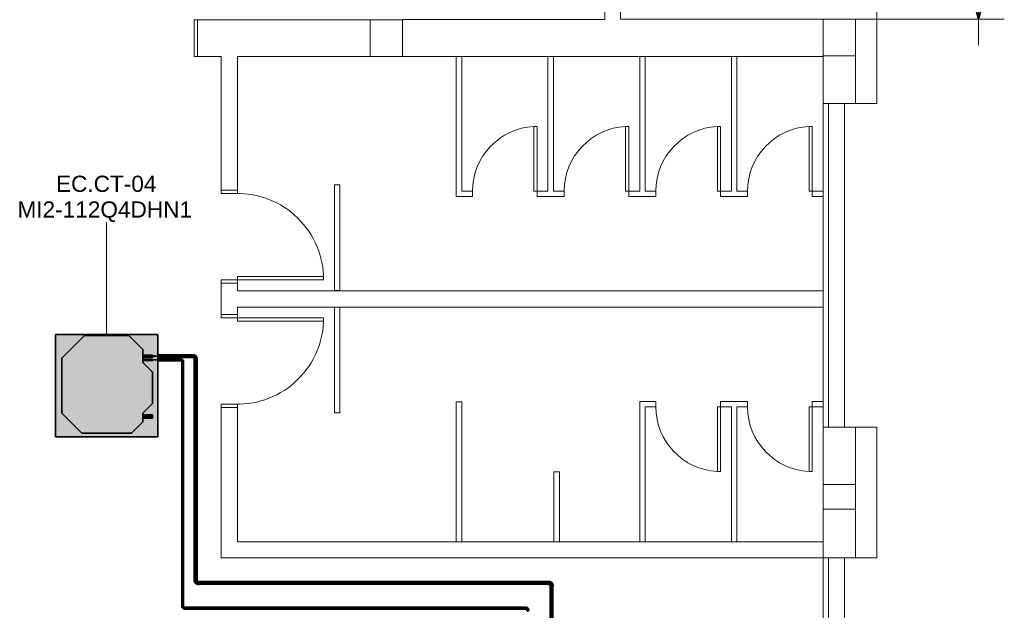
# Model space of a CAD drawing. Header units: millimetres. Extents: x -31934 to 32637, y -11608 to 10611.
# Tile 53 of 59: x 23508 to 32637, y -4008 to 1462. Entities that reach past the tile are written whole.
import ezdxf

# ---------------------------------------------------------------- set-up
doc = ezdxf.new("R2010")
doc.units = ezdxf.units.MM
doc.linetypes.add('Centro', pattern=[30, 12, -6, 6, -6])
doc.linetypes.add('Oculto 1_5', pattern=[2.2, 1.5, -0.7])
for name, color, linetype, lineweight in [('A-ANNO-DIMS', 211, 'Continuous', 9), ('A-ANNO-DIMS-100', 211, 'Continuous', 9), ('A-DETL', 90, 'Oculto 1_5', 9), ('ESQ', 7, 'Continuous', 9), ('M-EQPM', 50, 'Continuous', 35), ('M-EQPM-IDEN', 50, 'Continuous', 9), ('P-PIPE', 3, 'Continuous', 50), ('P-PIPE-CNTR', 3, 'Centro', 35), ('PAREDES', 7, 'Continuous', 9), ('PEM1-Layout Terreo_dwg', 8, 'Continuous', 9), ('PILAR', 7, 'Continuous', 9)]:
    doc.layers.add(name, color=color, linetype=linetype, lineweight=lineweight)
doc.styles.add('Arial', font='arial.ttf', dxfattribs={"height": 150})
doc.styles.add('Arial_1', font='arial.ttf', dxfattribs={"height": 250})
doc.dimstyles.new('Diagonal_-_2_5_mm_Arial', dxfattribs={"dimscale": 304.8, "dimtxt": 255.06485, "dimasz": 0.984252, "dimexe": 0.787402, "dimexo": 0.492126, "dimgap": 0.574147, "dimtad": 1, "dimlfac": 0.001, "dimrnd": 0.01, "dimzin": 0, "dimdsep": 46, "dimtxsty": 'Arial_1', "dimblk1": 'OPEN30', "dimblk2": 'OPEN30', "dimsah": 1, "dimcen": 0.09, "dimdle": 0.787402, "dimazin": 0, "dimtfac": 1, "dimtdec": 4, "dimtix": 1, "dimtmove": 0, "dimatfit": 3, "dimfxl": 1, "dimtvp": 1, "dimtfill": 1, "dimtolj": 1, "dimtzin": 0, "dimarcsym": 2})

# ---------------------------------------------------------------- blocks, each defined once
blk = doc.blocks.new('Cotovelo - Soldado - CU - Padrão-V67-PAVIMENTO TÉRREO TUBULAÇÃO FRIGORIGENA')
at = {"layer": 'P-PIPE', "lineweight": 9}
for points in [[(25121.3, -1664.6), (25121.3, -1645.1), (25108.1, -1646.1), (25108.1, -1664.6)], [(25148.3, -1673.1), (25148.5, -1673.1), (25146.2, -1662.3), (25145.4, -1659.2), (25135.2, -1649), (25121.3, -1646.1), (25121.5, -1663.6), (25121.9, -1664.6), (25128, -1668.2), (25130.6, -1672.6), (25130.8, -1673.1), (25147, -1673.1)], [(25139.6, -1686.3), (25149.3, -1686.3), (25148.3, -1673.1), (25129.8, -1673.1), (25130.8, -1686.3), (25137, -1686.3)]]:
    blk.add_hatch(color=160, dxfattribs=at).paths.add_polyline_path(points)
at = {"layer": 'P-PIPE', "color": 5}
for p, q in [((25121.3, -1644.7), (25108.1, -1644.7)), ((25108.1, -1664.9), (25121.3, -1664.9)), ((25129.5, -1673.1), (25129.5, -1686.3)), ((25149.7, -1673.1), (25129.5, -1673.1)), ((25129.5, -1686.3), (25149.7, -1686.3)), ((25129.5, -1686.3), (25129.8, -1686.3)), ((25149.7, -1673.1), (25149.3, -1673.1)), ((25149.3, -1686.3), (25149.7, -1686.3)), ((25149.7, -1686.3), (25149.7, -1673.1))]:
    blk.add_line(p, q, dxfattribs=at)
at = {"layer": 'P-PIPE', "color": 5, "flags": 128}
for points in [[(25149.1, -1673.1), (25149.1, -1672), (25149, -1670.9), (25148.9, -1669.8), (25148.7, -1668.7), (25148.5, -1667.6), (25148.3, -1666.5), (25148, -1665.4), (25147.7, -1664.4), (25147.3, -1663.3), (25146.9, -1662.3), (25146.4, -1661.3), (25145.9, -1660.3), (25145.4, -1659.3), (25144.8, -1658.3), (25144.2, -1657.4), (25143.6, -1656.5), (25142.9, -1655.6), (25142.2, -1654.8), (25141.4, -1654), (25140.7, -1653.2), (25139.8, -1652.4), (25139, -1651.7), (25138.1, -1651), (25137.2, -1650.3), (25136.3, -1649.7), (25135.4, -1649.1), (25134.4, -1648.6), (25133.4, -1648.1), (25132.4, -1647.6), (25131.3, -1647.2), (25130.3, -1646.8), (25129.2, -1646.5), (25128.2, -1646.2), (25127.1, -1645.9), (25126, -1645.7), (25124.9, -1645.5), (25123.8, -1645.4), (25122.7, -1645.3), (25121.6, -1645.3), (25121.3, -1645.3)], [(25121.3, -1664.3), (25121.6, -1664.4), (25122, -1664.4), (25122.3, -1664.4), (25122.7, -1664.5), (25123, -1664.5), (25123.4, -1664.6), (25123.7, -1664.7), (25124, -1664.8), (25124.4, -1664.9), (25124.7, -1665), (25125, -1665.2), (25125.3, -1665.3), (25125.6, -1665.5), (25125.9, -1665.7), (25126.2, -1665.9), (25126.5, -1666.1), (25126.8, -1666.3), (25127.1, -1666.5), (25127.3, -1666.8), (25127.6, -1667), (25127.8, -1667.3), (25128, -1667.5), (25128.2, -1667.8), (25128.5, -1668.1), (25128.7, -1668.4), (25128.8, -1668.7), (25129, -1669), (25129.2, -1669.3), (25129.3, -1669.6), (25129.4, -1669.9), (25129.6, -1670.3), (25129.7, -1670.6), (25129.8, -1671), (25129.8, -1671.3), (25129.9, -1671.6), (25130, -1672), (25130, -1672.3), (25130, -1672.7), (25130, -1673), (25130, -1673.1)]]:
    blk.add_lwpolyline(points, dxfattribs=at)
at = {"layer": 'P-PIPE', "color": 5}
for centre, start_param, end_param in [((25108.1, -1654.8), 3.141593, 6.283185), ((25108.1, -1654.8), 0, 0.261799), ((25108.1, -1654.8), 2.879793, 3.141593), ((25121.3, -1654.8), 0, 0.261799), ((25121.3, -1654.8), 3.141593, 6.283185)]:
    blk.add_ellipse(centre, major_axis=(0, 10.1), ratio=0.000022, start_param=start_param, end_param=end_param, dxfattribs=at)
blk = doc.blocks.new('Cotovelo - Soldado - CU - Padrão-V68-PAVIMENTO TÉRREO TUBULAÇÃO FRIGORIGENA')
at = {"layer": 'P-PIPE', "lineweight": 9}
for points in [[(-18.3, 0), (-18.3, 9.8), (-31.5, 8.8), (-31.5, -9.8), (-18.3, -8.8), (-18.3, -2.6)], [(9, 18.3), (-8.8, 18.1), (-9.8, 17.7), (-13.3, 11.6), (-17.7, 9), (-18.3, 8.8), (-18.3, -9), (-7.5, -6.6), (-4.4, -5.8), (5.8, 4.4), (8.8, 16.7)], [(9.8, 31.5), (-9.8, 31.5), (-8.8, 18.3), (9.8, 18.3)]]:
    blk.add_hatch(color=160, dxfattribs=at).paths.add_polyline_path(points)
at = {"layer": 'P-PIPE', "color": 5}
for p, q in [((-18.3, 10.1), (-31.5, 10.1)), ((-31.5, 10.1), (-31.5, -10.1)), ((-31.5, 10.1), (-31.5, 9.8)), ((-18.3, -10.1), (-18.3, 10.1)), ((-10.1, 31.5), (-10.1, 18.3)), ((10.1, 31.5), (-10.1, 31.5)), ((-9.8, 31.5), (-10.1, 31.5)), ((-10.1, 18.3), (10.1, 18.3)), ((10.1, 31.5), (9.8, 31.5)), ((9.8, 18.3), (10.1, 18.3)), ((10.1, 18.3), (10.1, 31.5)), ((-31.5, -9.8), (-31.5, -10.1)), ((-31.5, -10.1), (-18.3, -10.1)), ((-18.3, -10.1), (-18.3, -9.8))]:
    blk.add_line(p, q, dxfattribs=at)
at = {"layer": 'P-PIPE', "color": 5, "flags": 128}
for points in [[(-9.5, 18.3), (-9.5, 18), (-9.6, 17.6), (-9.6, 17.3), (-9.6, 16.9), (-9.7, 16.6), (-9.8, 16.2), (-9.9, 15.9), (-10, 15.5), (-10.1, 15.2), (-10.2, 14.9), (-10.4, 14.6), (-10.5, 14.3), (-10.7, 13.9), (-10.9, 13.6), (-11.1, 13.3), (-11.3, 13.1), (-11.5, 12.8), (-11.7, 12.5), (-11.9, 12.3), (-12.2, 12), (-12.4, 11.8), (-12.7, 11.5), (-13, 11.3), (-13.3, 11.1), (-13.6, 10.9), (-13.9, 10.7), (-14.2, 10.6), (-14.5, 10.4), (-14.8, 10.3), (-15.1, 10.1), (-15.5, 10), (-15.8, 9.9), (-16.1, 9.8), (-16.5, 9.7), (-16.8, 9.7), (-17.2, 9.6), (-17.5, 9.6), (-17.9, 9.5), (-18.2, 9.5), (-18.3, 9.5)], [(-18.3, -9.5), (-17.2, -9.5), (-16.1, -9.4), (-15, -9.3), (-13.9, -9.2), (-12.8, -9), (-11.7, -8.7), (-10.6, -8.4), (-9.6, -8.1), (-8.5, -7.7), (-7.5, -7.3), (-6.5, -6.9), (-5.5, -6.4), (-4.5, -5.8), (-3.5, -5.3), (-2.6, -4.7), (-1.7, -4), (-0.8, -3.3), (0, -2.6), (0.9, -1.9), (1.7, -1.1), (2.4, -0.3), (3.1, 0.6), (3.8, 1.4), (4.5, 2.3), (5.1, 3.3), (5.7, 4.2), (6.2, 5.2), (6.7, 6.2), (7.2, 7.2), (7.6, 8.2), (8, 9.3), (8.4, 10.3), (8.7, 11.4), (8.9, 12.5), (9.1, 13.6), (9.3, 14.7), (9.4, 15.8), (9.5, 16.9), (9.5, 18), (9.5, 18.3)]]:
    blk.add_lwpolyline(points, dxfattribs=at)
blk = doc.blocks.new('Cotovelo - Soldado - CU - Padrão-V69-PAVIMENTO TÉRREO TUBULAÇÃO FRIGORIGENA')
at = {"layer": 'P-PIPE', "lineweight": 9}
for points in [[(-31.5, -9.8), (-18.3, -8.8), (-18.3, 9.8), (-31.5, 8.8), (-31.5, -8.8)], [(-18.3, -8.8), (-18.3, -9), (-7.5, -6.6), (-4.4, -5.8), (5.8, 4.4), (8.8, 18.3), (-8.8, 18.1), (-9.8, 17.7), (-13.3, 11.6), (-17.7, 9), (-18.3, 8.8), (-18.3, -7.4)], [(-9.8, 18.3), (9.8, 18.3), (8.8, 31.5), (-9.8, 31.5)]]:
    blk.add_hatch(color=160, dxfattribs=at).paths.add_polyline_path(points)
at = {"layer": 'P-PIPE', "color": 5}
for p, q in [((-18.3, 10.1), (-31.5, 10.1)), ((-31.5, 10.1), (-31.5, -10.1)), ((-31.5, 10.1), (-31.5, 9.8)), ((-18.3, -10.1), (-18.3, 10.1)), ((-10.1, 31.5), (-10.1, 18.3)), ((10.1, 31.5), (-10.1, 31.5)), ((-9.8, 31.5), (-10.1, 31.5)), ((-10.1, 18.3), (10.1, 18.3)), ((10.1, 31.5), (9.8, 31.5)), ((9.8, 18.3), (10.1, 18.3)), ((10.1, 18.3), (10.1, 31.5)), ((-31.5, -9.8), (-31.5, -10.1)), ((-31.5, -10.1), (-18.3, -10.1)), ((-18.3, -10.1), (-18.3, -9.8))]:
    blk.add_line(p, q, dxfattribs=at)
at = {"layer": 'P-PIPE', "color": 5, "flags": 128}
for points in [[(-9.5, 18.3), (-9.5, 18), (-9.6, 17.6), (-9.6, 17.3), (-9.6, 16.9), (-9.7, 16.6), (-9.8, 16.2), (-9.9, 15.9), (-10, 15.5), (-10.1, 15.2), (-10.2, 14.9), (-10.4, 14.6), (-10.5, 14.3), (-10.7, 13.9), (-10.9, 13.6), (-11.1, 13.3), (-11.3, 13.1), (-11.5, 12.8), (-11.7, 12.5), (-11.9, 12.3), (-12.2, 12), (-12.4, 11.8), (-12.7, 11.5), (-13, 11.3), (-13.3, 11.1), (-13.6, 10.9), (-13.9, 10.7), (-14.2, 10.6), (-14.5, 10.4), (-14.8, 10.3), (-15.1, 10.1), (-15.5, 10), (-15.8, 9.9), (-16.1, 9.8), (-16.5, 9.7), (-16.8, 9.7), (-17.2, 9.6), (-17.5, 9.6), (-17.9, 9.5), (-18.2, 9.5), (-18.3, 9.5)], [(-18.3, -9.5), (-17.2, -9.5), (-16.1, -9.4), (-15, -9.3), (-13.9, -9.2), (-12.8, -9), (-11.7, -8.7), (-10.6, -8.4), (-9.6, -8.1), (-8.5, -7.7), (-7.5, -7.3), (-6.5, -6.9), (-5.5, -6.4), (-4.5, -5.8), (-3.5, -5.3), (-2.6, -4.7), (-1.7, -4), (-0.8, -3.3), (0, -2.6), (0.9, -1.9), (1.7, -1.1), (2.4, -0.3), (3.1, 0.6), (3.8, 1.4), (4.5, 2.3), (5.1, 3.3), (5.7, 4.2), (6.2, 5.2), (6.7, 6.2), (7.2, 7.2), (7.6, 8.2), (8, 9.3), (8.4, 10.3), (8.7, 11.4), (8.9, 12.5), (9.1, 13.6), (9.3, 14.7), (9.4, 15.8), (9.5, 16.9), (9.5, 18), (9.5, 18.3)]]:
    blk.add_lwpolyline(points, dxfattribs=at)
blk = doc.blocks.new('PEM1-Layout Terreo_dwg-1021386-PAVIMENTO TÉRREO TUBULAÇÃO FRIGORIGENA')
at = {"layer": 'ESQ'}
for p, q in [((123918.2, 24761.7), (123918.2, 27761.7)), ((123968.2, 24761.7), (123968.2, 27761.7)), ((123918.2, 20571.7), (123918.2, 23551.7)), ((123968.2, 20571.7), (123968.2, 23551.7))]:
    blk.add_line(p, q, dxfattribs=at)
at = {"layer": 'ESQ', "flags": 128}
for points in [[(118118.2, 28536.1), (118088.2, 28536.1), (118088.2, 28196.1), (118118.2, 28196.1)], [(120568.2, 28198.6), (120568.2, 26948.6), (120668.2, 26948.6), (120668.2, 26898.6), (120518.2, 26898.6), (120518.2, 28198.6)], [(121368.2, 28198.6), (121368.2, 26948.6), (121268.2, 26948.6), (121268.2, 26898.6), (121518.2, 26898.6), (121518.2, 26948.6), (121418.2, 26948.6), (121418.2, 28198.6)], [(122268.2, 28198.6), (122268.2, 26948.6), (122368.2, 26948.6), (122368.2, 26898.6), (122118.2, 26898.6), (122118.2, 26948.6), (122218.2, 26948.6), (122218.2, 28198.6)], [(123068.2, 28198.6), (123068.2, 26948.6), (122968.2, 26948.6), (122968.2, 26898.6), (123218.2, 26898.6), (123218.2, 26948.6), (123118.2, 26948.6), (123118.2, 28198.6)], [(118338.2, 26957.2), (118338.2, 26927.2), (118488.2, 26927.2), (118488.2, 26957.2)], [(123918.2, 26898.6), (123818.2, 26898.6), (123818.2, 26948.6), (123918.2, 26948.6)], [(118338.2, 26097.5), (118338.2, 26127.5), (118488.2, 26127.5), (118488.2, 26097.5)], [(118338.2, 25805.3), (118338.2, 25775.3), (118488.2, 25775.3), (118488.2, 25805.3)], [(118338.2, 24945.6), (118338.2, 24975.6), (118488.2, 24975.6), (118488.2, 24945.6)], [(122268.2, 23701.4), (122268.2, 24951.4), (122368.2, 24951.4), (122368.2, 25001.4), (122218.2, 25001.4), (122218.2, 24951.4), (122218.2, 23701.4)], [(123068.2, 23701.4), (123068.2, 24951.4), (122968.2, 24951.4), (122968.2, 25001.4), (123218.2, 25001.4), (123218.2, 24951.4), (123118.2, 24951.4), (123118.2, 23701.4)], [(123918.2, 25001.4), (123818.2, 25001.4), (123818.2, 24951.4), (123918.2, 24951.4)]]:
    blk.add_lwpolyline(points, dxfattribs=at)
for points in [[(121268.2, 26948.6), (121268.2, 27548.6), (121238.2, 27548.6), (121238.2, 26948.6)], [(122118.2, 26948.6), (122118.2, 27548.6), (122088.2, 27548.6), (122088.2, 26948.6)], [(122968.2, 26948.6), (122968.2, 27548.6), (122938.2, 27548.6), (122938.2, 26948.6)], [(123818.2, 26948.6), (123818.2, 27548.6), (123788.2, 27548.6), (123788.2, 26948.6)], [(119388.2, 27007.2), (119438.2, 27007.2), (119438.2, 26027.2), (119388.2, 26027.2)], [(118488.2, 26127.5), (119288.2, 26127.5), (119288.2, 26157.5), (118488.2, 26157.5)], [(119388.2, 24895.6), (119438.2, 24895.6), (119438.2, 25875.6), (119388.2, 25875.6)], [(118488.2, 25775.3), (119288.2, 25775.3), (119288.2, 25745.3), (118488.2, 25745.3)], [(120518.2, 23701.4), (120568.2, 23701.4), (120568.2, 24998.5), (120518.2, 24998.5)], [(122968.2, 24951.4), (122968.2, 24351.4), (122938.2, 24351.4), (122938.2, 24951.4)], [(123818.2, 24951.4), (123818.2, 24351.4), (123788.2, 24351.4), (123788.2, 24951.4)], [(121423.4, 23701.4), (121473.4, 23701.4), (121473.4, 24350), (121423.4, 24350)]]:
    blk.add_lwpolyline(points, close=True, dxfattribs=at)
at = {"layer": 'ESQ'}
for centre, radius, start, end in [((121268.2, 26948.6), 600, 92.86241, 180), ((122118.2, 26948.6), 600, 92.86241, 180), ((122968.2, 26948.6), 600, 92.86241, 180), ((123818.2, 26948.6), 600, 92.86241, 180), ((118488.2, 26127.5), 800, 0, 91.4063), ((118488.2, 25775.3), 800, 268.5937, 0), ((122968.2, 24951.4), 600, 180, 267.13759), ((123818.2, 24951.4), 600, 180, 267.13759)]:
    blk.add_arc(centre, radius, start, end, dxfattribs=at)
at = {"layer": 'PAREDES'}
for p, q in [((124118.2, 24761.7), (124118.2, 27761.7)), ((119288.2, 25775.3), (119288.2, 25745.3)), ((123905.6, 23701.4), (120801.6, 23701.4)), ((124118.2, 20571.7), (124118.2, 23551.7))]:
    blk.add_line(p, q, dxfattribs=at)
at = {"layer": 'PAREDES', "flags": 128}
for points in [[(123918.6, 28201.7), (123918.6, 28541.7), (122041.9, 28541.7), (122044, 29135.7), (121893.9, 29135.7), (121893.9, 28539.8), (120018.2, 28539.8), (120018.2, 28197), (123918.6, 28197), (123918.6, 27761.7), (124218.2, 27761.7), (124218.2, 28201.7)], [(124218.2, 27761.7), (124418.2, 27761.7), (124418.2, 28961.7), (124218.2, 28961.7)], [(119718.2, 28196.6), (119718.2, 28536.6), (118118.2, 28536.6), (118118.2, 28196.1), (118338.2, 28196.1), (118338.2, 26957.2), (118488.2, 26957.2), (118488.2, 28196.7), (119718.2, 28196.7)], [(123918.2, 26025.6), (118488.2, 26025.6), (118488.2, 26097.5), (118338.2, 26097.5), (118338.2, 25805.3), (118488.2, 25805.3), (118488.2, 25875.6), (123918.2, 25875.6)], [(123918.2, 23551.7), (123918.2, 24001.7), (123918.2, 23701.4), (118488.2, 23701.4), (118488.2, 24945.6), (118338.2, 24945.6), (118338.2, 23551.4), (124218.2, 23551.4), (124218.2, 24001.7)], [(123918.2, 24231.7), (123918.2, 24761.7), (124218.2, 24761.7), (124218.2, 24231.7)], [(124118.2, 23551.7), (124418.2, 23551.7), (124418.2, 24761.7), (124218.2, 24761.7)]]:
    blk.add_lwpolyline(points, dxfattribs=at)
at = {"layer": 'PILAR', "flags": 128}
for points in [[(120018.2, 28537), (120018.2, 28197), (119718.2, 28197), (119718.2, 28536.6), (120018.2, 28536.6)], [(123918.6, 28541.7), (123918.6, 28201.7), (124218.6, 28201.7), (124218.6, 28541.7)], [(123918.2, 24010.4), (123918.2, 24440.4)], [(123918.2, 24231.7), (124218.2, 24231.7), (124218.2, 24001.7), (123918.2, 24001.7)]]:
    blk.add_lwpolyline(points, close=True, dxfattribs=at)
blk = doc.blocks.new('Midea_VRF_Indoor_4-way Cassette_MI-90_100_112_140_Q4_DHN1-D _2nd DC_ - MI2-112Q4DHN1-V9-PAVIMENTO TÉRREO TUBULAÇÃO FRIGORIGENA')
at = {"layer": 'M-EQPM', "linetype": 'Oculto 1_5', "lineweight": 9}
h = blk.add_hatch(color=256, dxfattribs=at)
h.paths.add_polyline_path([(335, -475), (475, -475), (475, 234.6), (434.7, 235.3), (434.7, 244.2), (475, 244.2), (475, 263.7), (437.7, 264), (437.7, 282.7), (475, 282.7), (475, 475), (-475, 475), (-475, -475), (229.6, -475)])
h.paths.add_polyline_path([(134.8, -440.4), (-229.6, -440.4), (-415, -255), (-415, 255), (-206.4, 463.6), (206.4, 463.6), (335, 335), (335, 281.2), (425, 280.1), (425, 265.3), (335, 265.3), (335, 244.2), (425, 243.5), (425, 234.6), (335, 234.6), (335, 215), (425, 125), (425, -165), (335, -255), (335, -269), (425, -269.5), (425, -301), (335, -301), (335, -335), (229.6, -440.4)])
for points in [[(-229.6, -440.4), (229.6, -440.4), (335, -335), (335, -255), (425, -165), (425, 125), (335, 215), (335, 335), (206.4, 463.6), (-206.4, 463.6), (-415, 255), (-415, -255)], [(425, 265.3), (425, 281.2), (335, 280.1), (335, 265.3)], [(425, 234.6), (425, 244.2), (335, 243.5), (335, 234.6)], [(335, -301), (425, -300.5), (425, -269), (335, -269.5), (335, -300.5)]]:
    blk.add_hatch(color=256, dxfattribs=at).paths.add_polyline_path(points)
at = {"layer": 'A-DETL'}
for p, q in [((475, 263.7), (475, 282.7)), ((475, 282.7), (475, 263.7)), ((425, 244), (425, 244.2)), ((425, 234.6), (425, 234.8)), ((475, 234.9), (475, 243.9)), ((475, 243.9), (475, 234.9))]:
    blk.add_line(p, q, dxfattribs=at)
at = {"layer": 'M-EQPM'}
for p, q in [((0, 475), (-475, 475)), ((-475, 475), (-475, -475)), ((-475, -475), (-475, 475)), ((-475, 475), (475, 475)), ((-206.4, 463.6), (-415, 255)), ((-415, 255), (-206.4, 463.6)), ((206.4, 463.6), (-206.4, 463.6)), ((-206.4, 463.6), (206.4, 463.6)), ((475, 475), (0, 475)), ((335, 335), (206.4, 463.6)), ((206.4, 463.6), (335, 335)), ((475, 282.7), (475, 475)), ((475, 475), (475, 282.7)), ((335, 215), (335, 335)), ((335, 335), (335, 215)), ((425, 281.2), (335, 281.2)), ((425, 265.3), (425, 281.2)), ((-415, 255), (-415, -255)), ((-415, -255), (-415, 255)), ((335, 265.3), (425, 265.3)), ((425, 244.2), (335, 244.2)), ((335, 234.6), (425, 234.6)), ((425, 125), (335, 215)), ((335, 215), (425, 125)), ((425, 234.6), (425, 244.2)), ((475, 243.9), (475, 263.7)), ((475, 263.7), (475, 243.9)), ((475, -475), (475, 234.9)), ((475, 234.9), (475, -475)), ((425, -165), (425, 125)), ((425, 125), (425, -165)), ((335, -255), (425, -165)), ((425, -165), (335, -255)), ((-415, -255), (-229.6, -440.4)), ((-229.6, -440.4), (-415, -255)), ((335, -335), (335, -255)), ((335, -255), (335, -335)), ((425, -269), (335, -269)), ((425, -301), (425, -269)), ((229.6, -440.4), (335, -335)), ((335, -335), (229.6, -440.4)), ((335, -301), (425, -301)), ((-229.6, -440.4), (229.6, -440.4)), ((229.6, -440.4), (-229.6, -440.4)), ((-475, -475), (475, -475)), ((475, -475), (-475, -475))]:
    blk.add_line(p, q, dxfattribs=at)
blk = doc.blocks.new('Cotovelo - Soldado - CU - Padrão-V71-PAVIMENTO TÉRREO TUBULAÇÃO FRIGORIGENA')
at = {"layer": 'P-PIPE', "lineweight": 9}
for points in [[(24995.5, -1693.2), (25004.2, -1692.3), (25004.2, -1684.1), (24995.5, -1684.9), (24995.5, -1692.3)], [(25024.1, -1712.7), (25023.3, -1704), (25015, -1704), (25015.9, -1712.7), (25023.3, -1712.7)]]:
    blk.add_hatch(color=20, dxfattribs=at).paths.add_polyline_path(points)
h = blk.add_hatch(color=20, dxfattribs=at)
h.paths.add_polyline_path([(25013.3, -1700.2), (25015, -1703.1), (25015.7, -1700.2), (25014, -1700.2)])
h.paths.add_polyline_path([(25018.7, -1704), (25022.2, -1703.3), (25023.1, -1700.9), (25018.4, -1689.8), (25007.3, -1685.1), (25004.2, -1687.3), (25004.8, -1692.3), (25004.2, -1693.4), (25011.7, -1696.5), (25013.3, -1700.2), (25015.7, -1700.2), (25016.9, -1704), (25018.2, -1704)])
at = {"layer": 'A-DETL', "color": 20, "linetype": 'Continuous'}
for p, q in [((25014.5, -1704), (25014.3, -1704)), ((25014.5, -1704), (25014.3, -1704)), ((25014.3, -1712.7), (25014.5, -1712.7)), ((25014.3, -1712.7), (25014.5, -1712.7)), ((25014.8, -1703.9), (25014.8, -1704)), ((25024.8, -1704), (25024.6, -1704)), ((25024.8, -1704), (25024.6, -1704)), ((25024.6, -1712.7), (25024.8, -1712.7)), ((25024.6, -1712.7), (25024.8, -1712.7))]:
    blk.add_line(p, q, dxfattribs=at)
for centre, start_param, end_param in [((24995.5, -1688.6), 6.021386, 6.283185), ((24995.5, -1688.6), 0, 0.261799), ((24995.5, -1688.6), 3.141593, 3.403392), ((24995.5, -1688.6), 2.879793, 3.141593), ((25004.2, -1688.6), 0, 0.261799), ((25004.2, -1688.6), 6.021386, 6.283185), ((25004.2, -1688.6), 2.879793, 3.141593), ((25004.2, -1688.6), 3.141593, 3.403392)]:
    blk.add_ellipse(centre, major_axis=(0, 5.26), ratio=0.000165, start_param=start_param, end_param=end_param, dxfattribs=at)
at = {"layer": 'P-PIPE', "color": 1}
for p, q in [((25004.2, -1683.4), (24995.5, -1683.4)), ((24995.5, -1693.9), (25004.2, -1693.9)), ((25014.3, -1704), (25014.3, -1712.7)), ((25014.5, -1704), (25014.3, -1704)), ((25024.8, -1704), (25014.3, -1704)), ((25014.3, -1712.7), (25024.8, -1712.7)), ((25014.3, -1712.7), (25015, -1712.7)), ((25015.1, -1704), (25014.8, -1704)), ((25024.3, -1704), (25024, -1704)), ((25024.3, -1704), (25024, -1704)), ((25024.8, -1704), (25024.1, -1704)), ((25024.1, -1712.7), (25024.8, -1712.7)), ((25024.8, -1712.7), (25024.8, -1704))]:
    blk.add_line(p, q, dxfattribs=at)
at = {"layer": 'P-PIPE', "color": 1, "flags": 128}
for points in [[(25024.3, -1704), (25024.3, -1703.2), (25024.3, -1702.4), (25024.2, -1701.6), (25024.1, -1700.8), (25023.9, -1700), (25023.8, -1699.2), (25023.5, -1698.4), (25023.3, -1697.7), (25023, -1696.9), (25022.7, -1696.1), (25022.4, -1695.4), (25022.1, -1694.7), (25021.7, -1694), (25021.3, -1693.3), (25020.8, -1692.6), (25020.3, -1692), (25019.9, -1691.3), (25019.3, -1690.7), (25018.8, -1690.1), (25018.2, -1689.6), (25017.6, -1689), (25017, -1688.5), (25016.4, -1688), (25015.8, -1687.5), (25015.1, -1687.1), (25014.4, -1686.6), (25013.7, -1686.2), (25013, -1685.9), (25012.2, -1685.5), (25011.5, -1685.2), (25010.7, -1685), (25010, -1684.7), (25009.2, -1684.5), (25008.4, -1684.3), (25007.6, -1684.2), (25006.8, -1684), (25006, -1683.9), (25005.2, -1683.9), (25004.4, -1683.9), (25004.2, -1683.9)], [(25004.2, -1693.4), (25004.6, -1693.4), (25005.1, -1693.4), (25005.5, -1693.5), (25005.9, -1693.5), (25006.3, -1693.6), (25006.7, -1693.7), (25007.1, -1693.8), (25007.5, -1693.9), (25007.9, -1694.1), (25008.3, -1694.2), (25008.7, -1694.4), (25009.1, -1694.6), (25009.5, -1694.8), (25009.8, -1695), (25010.2, -1695.2), (25010.5, -1695.5), (25010.9, -1695.7), (25011.2, -1696), (25011.5, -1696.3), (25011.8, -1696.6), (25012.1, -1696.9), (25012.4, -1697.2), (25012.6, -1697.6), (25012.9, -1697.9), (25013.1, -1698.3), (25013.4, -1698.6), (25013.6, -1699), (25013.8, -1699.4), (25013.9, -1699.7), (25014.1, -1700.1), (25014.2, -1700.5), (25014.4, -1700.9), (25014.5, -1701.3), (25014.6, -1701.8), (25014.7, -1702.2), (25014.7, -1702.6), (25014.8, -1703), (25014.8, -1703.4), (25014.8, -1703.9), (25014.8, -1704)]]:
    blk.add_lwpolyline(points, dxfattribs=at)
at = {"layer": 'P-PIPE', "color": 1}
for centre, major_axis, start_param, end_param in [((24995.5, -1688.6), (0, 5.26), 3.141593, 6.283185), ((24995.5, -1688.6), (0, 5.26), 0, 0.523599), ((24995.5, -1688.6), (0, 5.26), 2.617994, 3.141593), ((25004.2, -1688.6), (0, 5.26), 0, 0.523599), ((25004.2, -1688.6), (0, 5.26), 3.141593, 6.283185), ((25004.2, -1688.6), (0, 4.76), 5.934119, 6.283185), ((25004.2, -1688.6), (0, 4.76), 0, 0.349066), ((25004.2, -1688.6), (0, 4.76), 3.141593, 3.490659), ((25004.2, -1688.6), (0, 5.26), 2.879793, 3.141593)]:
    blk.add_ellipse(centre, major_axis=major_axis, ratio=0.000165, start_param=start_param, end_param=end_param, dxfattribs=at)
blk = doc.blocks.new('Cotovelo - Soldado - CU - Padrão-V72-PAVIMENTO TÉRREO TUBULAÇÃO FRIGORIGENA')
at = {"layer": 'P-PIPE', "lineweight": 9}
for points in [[(-15.4, 2.6), (-15.4, 4.6), (-24, 3.7), (-24, -4.6), (-15.4, -3.7), (-15.4, 1.4)], [(4.6, 24), (-4.6, 24), (-3.7, 15.4), (4.6, 15.4)]]:
    blk.add_hatch(color=20, dxfattribs=at).paths.add_polyline_path(points)
h = blk.add_hatch(color=20, dxfattribs=at)
h.paths.add_polyline_path([(-11.6, 6.3), (-14.5, 4.6), (-11.6, 3.9), (-11.6, 5.5)])
h.paths.add_polyline_path([(3.5, 12.3), (1.4, 15.4), (-3.7, 14.8), (-4.8, 15.4), (-7.9, 7.9), (-11.6, 6.3), (-11.6, 3.9), (-15.4, 2.6), (-14.7, -2.6), (-12.3, -3.5), (-1.1, 1.1), (2.6, 10.2)])
at = {"layer": 'A-DETL', "color": 20, "linetype": 'Continuous'}
for p, q in [((-24, 5.3), (-24, 5.1)), ((-24, 5.3), (-24, 5.1)), ((-15.4, 5.1), (-15.4, 5.3)), ((-15.4, 5.1), (-15.4, 5.3)), ((-15.2, 4.8), (-15.4, 4.8)), ((-5.1, 24), (-5.3, 24)), ((-5.1, 24), (-5.3, 24)), ((-5.3, 15.4), (-5.1, 15.4)), ((-5.3, 15.4), (-5.1, 15.4)), ((5.3, 24), (5.1, 24)), ((5.3, 24), (5.1, 24)), ((5.1, 15.4), (5.3, 15.4)), ((5.1, 15.4), (5.3, 15.4)), ((-24, -5.1), (-24, -5.3)), ((-24, -5.1), (-24, -5.3)), ((-15.4, -5.3), (-15.4, -5.1)), ((-15.4, -5.3), (-15.4, -5.1))]:
    blk.add_line(p, q, dxfattribs=at)
at = {"layer": 'P-PIPE', "color": 1}
for p, q in [((-15.4, 5.3), (-24, 5.3)), ((-24, 5.3), (-24, -5.3)), ((-24, 5.3), (-24, 4.6)), ((-15.4, 5.1), (-15.4, 5.3)), ((-15.4, -5.3), (-15.4, 5.3)), ((-15.4, 4.5), (-15.4, 4.8)), ((-5.3, 24), (-5.3, 15.4)), ((5.3, 24), (-5.3, 24)), ((-4.6, 24), (-5.3, 24)), ((-5.3, 15.4), (-5.1, 15.4)), ((-5.3, 15.4), (5.3, 15.4)), ((-4.8, 15.4), (-4.5, 15.4)), ((4.5, 15.4), (4.8, 15.4)), ((4.5, 15.4), (4.8, 15.4)), ((5.3, 24), (4.6, 24)), ((4.6, 15.4), (5.3, 15.4)), ((5.3, 15.4), (5.3, 24)), ((-24, -4.6), (-24, -5.3)), ((-24, -5.3), (-15.4, -5.3)), ((-15.4, -4.8), (-15.4, -4.5)), ((-15.4, -4.8), (-15.4, -4.5)), ((-15.4, -5.3), (-15.4, -4.6))]:
    blk.add_line(p, q, dxfattribs=at)
at = {"layer": 'P-PIPE', "color": 1, "flags": 128}
for points in [[(-4.8, 15.4), (-4.8, 14.9), (-4.8, 14.5), (-4.8, 14.1), (-4.9, 13.7), (-5, 13.2), (-5.1, 12.8), (-5.2, 12.4), (-5.3, 12), (-5.4, 11.6), (-5.6, 11.2), (-5.8, 10.8), (-6, 10.5), (-6.2, 10.1), (-6.4, 9.7), (-6.6, 9.4), (-6.9, 9), (-7.1, 8.7), (-7.4, 8.4), (-7.7, 8.1), (-8, 7.8), (-8.3, 7.5), (-8.6, 7.2), (-8.9, 6.9), (-9.3, 6.7), (-9.6, 6.4), (-10, 6.2), (-10.4, 6), (-10.7, 5.8), (-11.1, 5.6), (-11.5, 5.5), (-11.9, 5.3), (-12.3, 5.2), (-12.7, 5.1), (-13.1, 5), (-13.6, 4.9), (-14, 4.9), (-14.4, 4.8), (-14.8, 4.8), (-15.2, 4.8), (-15.4, 4.8)], [(-15.4, -4.8), (-14.5, -4.7), (-13.7, -4.7), (-12.9, -4.6), (-12.1, -4.5), (-11.4, -4.4), (-10.6, -4.2), (-9.8, -4), (-9, -3.7), (-8.3, -3.5), (-7.5, -3.2), (-6.8, -2.8), (-6.1, -2.5), (-5.4, -2.1), (-4.7, -1.7), (-4, -1.2), (-3.3, -0.8), (-2.7, -0.3), (-2.1, 0.2), (-1.5, 0.8), (-0.9, 1.3), (-0.4, 1.9), (0.1, 2.5), (0.6, 3.2), (1.1, 3.8), (1.6, 4.5), (2, 5.2), (2.4, 5.9), (2.8, 6.6), (3.1, 7.3), (3.4, 8.1), (3.7, 8.8), (3.9, 9.6), (4.1, 10.4), (4.3, 11.1), (4.5, 11.9), (4.6, 12.7), (4.7, 13.5), (4.7, 14.3), (4.8, 15.1), (4.8, 15.4)]]:
    blk.add_lwpolyline(points, dxfattribs=at)
blk = doc.blocks.new('Cotovelo - Soldado - CU - Padrão-V124-PAVIMENTO TÉRREO TUBULAÇÃO FRIGORIGENA')
at = {"layer": 'P-PIPE', "lineweight": 9}
for points in [[(-24, 2.6), (-24, -4.6), (-15.4, -3.7), (-15.4, 4.6), (-24, 3.7)], [(-4.6, 17.5), (-3.7, 15.4), (4.6, 15.4), (3.7, 24), (-4.6, 24)]]:
    blk.add_hatch(color=20, dxfattribs=at).paths.add_polyline_path(points)
h = blk.add_hatch(color=20, dxfattribs=at)
h.paths.add_polyline_path([(-11.6, 6.3), (-14.5, 4.6), (-11.6, 3.9), (-11.6, 5.5)])
h.paths.add_polyline_path([(-15.4, 1.8), (-14.7, -2.6), (-12.3, -3.5), (-1.1, 1.1), (3.5, 12.3), (1.4, 15.4), (-3.7, 14.8), (-4.8, 15.4), (-7.9, 7.9), (-11.6, 6.3), (-11.6, 3.9), (-15.4, 2.6), (-15.4, 2.4)])
at = {"layer": 'A-DETL', "color": 20, "linetype": 'Continuous'}
for p, q in [((-24, 5.3), (-24, 5.1)), ((-24, 5.3), (-24, 5.1)), ((-15.4, 5.1), (-15.4, 5.3)), ((-15.4, 5.1), (-15.4, 5.3)), ((-15.2, 4.8), (-15.4, 4.8)), ((-5.1, 24), (-5.3, 24)), ((-5.1, 24), (-5.3, 24)), ((-5.3, 15.4), (-5.1, 15.4)), ((-5.3, 15.4), (-5.1, 15.4)), ((5.3, 24), (5.1, 24)), ((5.3, 24), (5.1, 24)), ((5.1, 15.4), (5.3, 15.4)), ((5.1, 15.4), (5.3, 15.4)), ((-24, -5.1), (-24, -5.3)), ((-24, -5.1), (-24, -5.3)), ((-15.4, -5.3), (-15.4, -5.1)), ((-15.4, -5.3), (-15.4, -5.1))]:
    blk.add_line(p, q, dxfattribs=at)
at = {"layer": 'P-PIPE', "color": 1}
for p, q in [((-15.4, 5.3), (-24, 5.3)), ((-24, 5.3), (-24, -5.3)), ((-24, 5.3), (-24, 4.6)), ((-15.4, 5.1), (-15.4, 5.3)), ((-15.4, -5.3), (-15.4, 5.3)), ((-15.4, 4.5), (-15.4, 4.8)), ((-5.3, 24), (-5.3, 15.4)), ((5.3, 24), (-5.3, 24)), ((-4.6, 24), (-5.3, 24)), ((-5.3, 15.4), (-5.1, 15.4)), ((-5.3, 15.4), (5.3, 15.4)), ((-4.8, 15.4), (-4.5, 15.4)), ((4.5, 15.4), (4.8, 15.4)), ((4.5, 15.4), (4.8, 15.4)), ((5.3, 24), (4.6, 24)), ((4.6, 15.4), (5.3, 15.4)), ((5.3, 15.4), (5.3, 24)), ((-24, -4.6), (-24, -5.3)), ((-24, -5.3), (-15.4, -5.3)), ((-15.4, -4.8), (-15.4, -4.5)), ((-15.4, -4.8), (-15.4, -4.5)), ((-15.4, -5.3), (-15.4, -4.6))]:
    blk.add_line(p, q, dxfattribs=at)
at = {"layer": 'P-PIPE', "color": 1, "flags": 128}
for points in [[(-4.8, 15.4), (-4.8, 14.9), (-4.8, 14.5), (-4.8, 14.1), (-4.9, 13.7), (-5, 13.2), (-5.1, 12.8), (-5.2, 12.4), (-5.3, 12), (-5.4, 11.6), (-5.6, 11.2), (-5.8, 10.8), (-6, 10.5), (-6.2, 10.1), (-6.4, 9.7), (-6.6, 9.4), (-6.9, 9), (-7.1, 8.7), (-7.4, 8.4), (-7.7, 8.1), (-8, 7.8), (-8.3, 7.5), (-8.6, 7.2), (-8.9, 6.9), (-9.3, 6.7), (-9.6, 6.4), (-10, 6.2), (-10.4, 6), (-10.7, 5.8), (-11.1, 5.6), (-11.5, 5.5), (-11.9, 5.3), (-12.3, 5.2), (-12.7, 5.1), (-13.1, 5), (-13.6, 4.9), (-14, 4.9), (-14.4, 4.8), (-14.8, 4.8), (-15.2, 4.8), (-15.4, 4.8)], [(-15.4, -4.8), (-14.5, -4.7), (-13.7, -4.7), (-12.9, -4.6), (-12.1, -4.5), (-11.4, -4.4), (-10.6, -4.2), (-9.8, -4), (-9, -3.7), (-8.3, -3.5), (-7.5, -3.2), (-6.8, -2.8), (-6.1, -2.5), (-5.4, -2.1), (-4.7, -1.7), (-4, -1.2), (-3.3, -0.8), (-2.7, -0.3), (-2.1, 0.2), (-1.5, 0.8), (-0.9, 1.3), (-0.4, 1.9), (0.1, 2.5), (0.6, 3.2), (1.1, 3.8), (1.6, 4.5), (2, 5.2), (2.4, 5.9), (2.8, 6.6), (3.1, 7.3), (3.4, 8.1), (3.7, 8.8), (3.9, 9.6), (4.1, 10.4), (4.3, 11.1), (4.5, 11.9), (4.6, 12.7), (4.7, 13.5), (4.7, 14.3), (4.8, 15.1), (4.8, 15.4)]]:
    blk.add_lwpolyline(points, dxfattribs=at)
blk = doc.blocks.new('DIMBLOCK19-PAVIMENTO TÉRREO TUBULAÇÃO FRIGORIGENA')
at = {"layer": 'A-ANNO-DIMS-100'}
for p, q in [((32396.8, 1226.8), (32396.8, 5378.4)), ((32396.8, 5138.4), (29722.6, 5138.4)), ((32396.8, 5138.4), (32636.8, 5138.4)), ((32396.8, 1466.8), (29229.9, 1466.8)), ((32396.8, 1466.8), (32636.8, 1466.8))]:
    blk.add_line(p, q, dxfattribs=at)
at = {"layer": 'A-ANNO-DIMS-100', "lineweight": 35}
for p, q in [((32396.8, 5138.4), (32316.4, 4838.4)), ((32396.8, 5138.4), (32477.2, 4838.4)), ((32396.8, 1466.8), (32316.4, 1766.8)), ((32396.8, 1466.8), (32477.2, 1766.8))]:
    blk.add_line(p, q, dxfattribs=at)
at = {"layer": 'A-ANNO-DIMS-100', "color": 0, "insert": (31897.2, 2770.9), "char_height": 250, "width": 1276.109, "attachment_point": 1, "rotation": 90, "line_spacing_factor": 0.941778, "style": 'Arial_1', "bg_fill": 3, "box_fill_scale": 1.25, "bg_fill_color": 256, "bg_fill_true_color": 13158600, "bg_fill_transparency": 0}
blk.add_mtext('3.67 m', dxfattribs=at)
blk = doc.blocks.new('_Open30')
at = {"color": 0, "linetype": 'ByBlock', "lineweight": -2}
for p, q in [((-1, 0.268), (0, 0)), ((0, 0), (-1, -0.268)), ((0, 0), (-1, 0))]:
    blk.add_line(p, q, dxfattribs=at)

msp = doc.modelspace()

# ---------------------------------------------------------------- hatches: boundary and pattern name
at = {"layer": 'P-PIPE'}
for color, points in [(10, [(24995.544, -1688.627), (24995.543, -1683.867), (24749.243, -1684.504), (24749.244, -1688.627), (24858.393, -1688.627)]), (10, [(24995.543, -1693.387), (24995.544, -1688.627), (24749.244, -1688.627), (24749.243, -1693.387), (24858.393, -1693.387)]), (170, [(25108.11, -1654.824), (25108.109, -1645.299), (24752.241, -1645.624), (24752.242, -1654.824), (24858.393, -1654.824)]), (170, [(25108.109, -1664.349), (25108.11, -1654.824), (24752.242, -1654.824), (24752.241, -1664.349), (24858.393, -1664.349)]), (10, [(25019.568, -3964.601), (25019.568, -1712.652), (25014.808, -1712.652), (25015.852, -3964.601), (25018.336, -3964.601)]), (10, [(25019.568, -3964.601), (25024.328, -3964.601), (25023.285, -1712.652), (25019.569, -1712.652), (25019.568, -3739.798)]), (170, [(25139.568, -3723.365), (25139.568, -1686.283), (25130.043, -1686.283), (25130.808, -3723.365), (25137.103, -3723.365)]), (170, [(25139.568, -3723.365), (25149.093, -3723.365), (25148.329, -1686.283), (25139.569, -1686.283), (25139.568, -3395.869)]), (170, [(27721.878, -3754.824), (28408.109, -3754.824), (28408.109, -3745.299), (25171.027, -3746.064), (25171.027, -3754.824), (26085.601, -3754.824)]), (170, [(28335.482, -3764.349), (28408.109, -3763.584), (28408.109, -3754.824), (25171.027, -3754.824), (25171.027, -3764.349), (28130.947, -3764.349)]), (170, [(28439.568, -5480.575), (28439.568, -3786.283), (28430.043, -3786.283), (28430.808, -5480.575), (28437.103, -5480.575)]), (170, [(28439.568, -5480.575), (28449.093, -5480.575), (28448.329, -3786.283), (28439.568, -3786.283), (28439.568, -5459.443)]), (10, [(26085.601, -3988.627), (28195.543, -3988.627), (28195.543, -3983.867), (25043.594, -3984.911), (25043.594, -3988.627), (25267.462, -3988.627)]), (10, [(28130.947, -3993.387), (28195.543, -3992.343), (28195.543, -3988.627), (25043.594, -3988.627), (25043.594, -3993.387), (27721.878, -3993.387)])]:
    msp.add_hatch(color=color, dxfattribs=at).paths.add_polyline_path(points)

# ---------------------------------------------------------------- linework, layer by layer
at = {"layer": 'A-DETL', "color": 20, "linetype": 'Continuous'}
for start_param, end_param in [(6.02138592, 6.28318531), (3.14159265, 3.40339204)]:
    msp.add_ellipse((24749.243, -1688.627), major_axis=(0, 4.76), ratio=0.00016517, start_param=start_param, end_param=end_param, dxfattribs=at)
at = {"layer": 'M-EQPM-IDEN'}
msp.add_line((24314.568, -1453.035), (24314.568, -417.085), dxfattribs=at)
at = {"layer": 'P-PIPE', "color": 5}
for p, q in [((25108.109, -1645.299), (24783.458, -1645.299)), ((24783.458, -1664.349), (25108.109, -1664.349)), ((25130.043, -1686.283), (25130.043, -3723.365)), ((25149.093, -3723.365), (25149.093, -1686.283)), ((28408.109, -3745.299), (25171.027, -3745.299)), ((25171.027, -3764.349), (28408.109, -3764.349)), ((28430.043, -3786.283), (28430.043, -5480.575)), ((28449.093, -5480.575), (28449.093, -3786.283))]:
    msp.add_line(p, q, dxfattribs=at)
at = {"layer": 'P-PIPE', "color": 1}
for p, q in [((24995.543, -1683.867), (24788.194, -1683.867)), ((24788.194, -1693.387), (24995.543, -1693.387)), ((25014.808, -1712.652), (25014.808, -3964.601)), ((25014.971, -1712.652), (25014.808, -1712.652)), ((25024.328, -1712.652), (25024.166, -1712.652)), ((25024.328, -3964.601), (25024.328, -1712.652)), ((25014.808, -3964.601), (25014.971, -3964.601)), ((25024.166, -3964.601), (25024.328, -3964.601)), ((28195.543, -3983.867), (25043.594, -3983.867)), ((25043.594, -3983.867), (25043.594, -3984.029)), ((25043.594, -3993.224), (25043.594, -3993.387)), ((25043.594, -3993.387), (28195.543, -3993.387)), ((28195.543, -3984.029), (28195.543, -3983.867)), ((28195.543, -3993.387), (28195.543, -3993.224))]:
    msp.add_line(p, q, dxfattribs=at)
for centre, start_param, end_param in [((24749.243, -1688.627), 6.02138592, 6.28318531), ((24749.243, -1688.627), 3.14159265, 3.40339204), ((24995.543, -1688.627), 6.02138592, 6.28318531), ((24995.543, -1688.627), 3.14159265, 3.40339204)]:
    msp.add_ellipse(centre, major_axis=(0, 4.76), ratio=0.00016517, start_param=start_param, end_param=end_param, dxfattribs=at)
at = {"layer": 'P-PIPE', "color": 5}
for start_param, end_param in [(4.71238898, 6.28318531), (3.14159265, 4.71238898)]:
    msp.add_ellipse((24752.241, -1654.824), major_axis=(0, 9.525), ratio=0.00002197, start_param=start_param, end_param=end_param, dxfattribs=at)
at = {"layer": 'P-PIPE-CNTR', "color": 10, "linetype": 'Continuous'}
for p, q in [((24749.243, -1688.627), (24995.543, -1688.627)), ((25004.217, -1688.627), (24995.544, -1688.627)), ((25019.568, -1712.652), (25019.568, -1703.978)), ((25019.568, -1712.652), (25019.568, -3964.601)), ((25019.568, -3964.601), (25019.568, -3973.275)), ((25034.92, -3988.627), (25043.594, -3988.627)), ((25043.594, -3988.627), (28195.543, -3988.627)), ((28204.217, -3988.627), (28195.543, -3988.627)), ((28219.568, -4012.652), (28219.568, -4003.978))]:
    msp.add_line(p, q, dxfattribs=at)
at = {"layer": 'P-PIPE-CNTR', "color": 170, "linetype": 'Continuous'}
for p, q in [((24752.241, -1654.824), (25108.109, -1654.824)), ((25121.263, -1654.824), (25108.11, -1654.824)), ((25139.568, -1686.283), (25139.568, -1673.13)), ((25139.568, -1686.283), (25139.568, -3723.365)), ((25139.568, -3723.365), (25139.568, -3736.519)), ((25157.874, -3754.824), (25171.027, -3754.824)), ((25171.027, -3754.824), (28408.109, -3754.824)), ((28421.263, -3754.824), (28408.109, -3754.824)), ((28439.568, -3786.283), (28439.568, -3773.13)), ((28439.568, -3786.283), (28439.568, -5480.575))]:
    msp.add_line(p, q, dxfattribs=at)
for centre, radius, start, end in [((25121.263, -1673.13), 18.305, 0, 90), ((25157.874, -3736.519), 18.306, 180, 270), ((28421.263, -3773.13), 18.305, 0, 90)]:
    msp.add_arc(centre, radius, start, end, dxfattribs=at)
at = {"layer": 'P-PIPE-CNTR', "color": 10, "linetype": 'Continuous'}
for centre, start, end in [((25034.92, -3973.275), 180, 270), ((28204.217, -4003.978), 0, 90)]:
    msp.add_arc(centre, 15.351, start, end, dxfattribs=at)
msp.add_ellipse((25004.217, -1703.978), major_axis=(0, 15.351), ratio=0.99999999, start_param=4.71238898, end_param=6.28318531, dxfattribs=at)

# ---------------------------------------------------------------- block references
at = {"layer": 'A-DETL'}
msp.add_blockref('Midea_VRF_Indoor_4-way Cassette_MI-90_100_112_140_Q4_DHN1-D _2nd DC_ - MI2-112Q4DHN1-V9-PAVIMENTO TÉRREO TUBULAÇÃO FRIGORIGENA', (24314.568, -1928.035), dxfattribs=at)
at = {"layer": 'A-DETL', "color": 20, "linetype": 'Continuous'}
msp.add_blockref('Cotovelo - Soldado - CU - Padrão-V71-PAVIMENTO TÉRREO TUBULAÇÃO FRIGORIGENA', (0, 0), dxfattribs=at)
for name, p, rotation in [('Cotovelo - Soldado - CU - Padrão-V72-PAVIMENTO TÉRREO TUBULAÇÃO FRIGORIGENA', (25019.568, -3988.627), 270), ('Cotovelo - Soldado - CU - Padrão-V124-PAVIMENTO TÉRREO TUBULAÇÃO FRIGORIGENA', (28219.568, -3988.627), 90)]:
    msp.add_blockref(name, p, dxfattribs=dict(at, rotation=rotation))
at = {"layer": 'P-PIPE', "color": 5}
msp.add_blockref('Cotovelo - Soldado - CU - Padrão-V67-PAVIMENTO TÉRREO TUBULAÇÃO FRIGORIGENA', (0, 0), dxfattribs=at)
for name, p, rotation in [('Cotovelo - Soldado - CU - Padrão-V68-PAVIMENTO TÉRREO TUBULAÇÃO FRIGORIGENA', (25139.568, -3754.824), 270), ('Cotovelo - Soldado - CU - Padrão-V69-PAVIMENTO TÉRREO TUBULAÇÃO FRIGORIGENA', (28439.568, -3754.824), 90)]:
    msp.add_blockref(name, p, dxfattribs=dict(at, rotation=rotation))
at = {"layer": 'PEM1-Layout Terreo_dwg', "color": 7}
msp.add_blockref('PEM1-Layout Terreo_dwg-1021386-PAVIMENTO TÉRREO TUBULAÇÃO FRIGORIGENA', (-92961.952, -27074.843), dxfattribs=at)

# ---------------------------------------------------------------- texts
at = {"layer": 'M-EQPM-IDEN', "char_height": 150, "attachment_point": 1, "style": 'Arial'}
for s, insert, width in [('EC.CT-04', (23844.756, 17.092), 1138.39625), ('MI2-112Q4DHN1', (23487.568, -221.033), 1996.20187)]:
    msp.add_mtext(s, dxfattribs=dict(at, insert=insert, width=width))

# ---------------------------------------------------------------- next in the draw order: dimensions: what is measured, and where the dimension line sits
at = {"layer": 'A-ANNO-DIMS'}
dim = msp.add_linear_dim(base=(32396.797, 5138.447), p1=(29079.912, 1466.834), p2=(29572.623, 5138.447), angle=90, dimstyle='Diagonal_-_2_5_mm_Arial', override={"dimpost": '<> m', "dimfxl": 3704.525097}, dxfattribs=at)
dim.commit()
dim.dimension.update_dxf_attribs({"geometry": 'DIMBLOCK19-PAVIMENTO TÉRREO TUBULAÇÃO FRIGORIGENA', "text_midpoint": (32094.068, 3302.64)})

doc.saveas('drawing.dxf')
